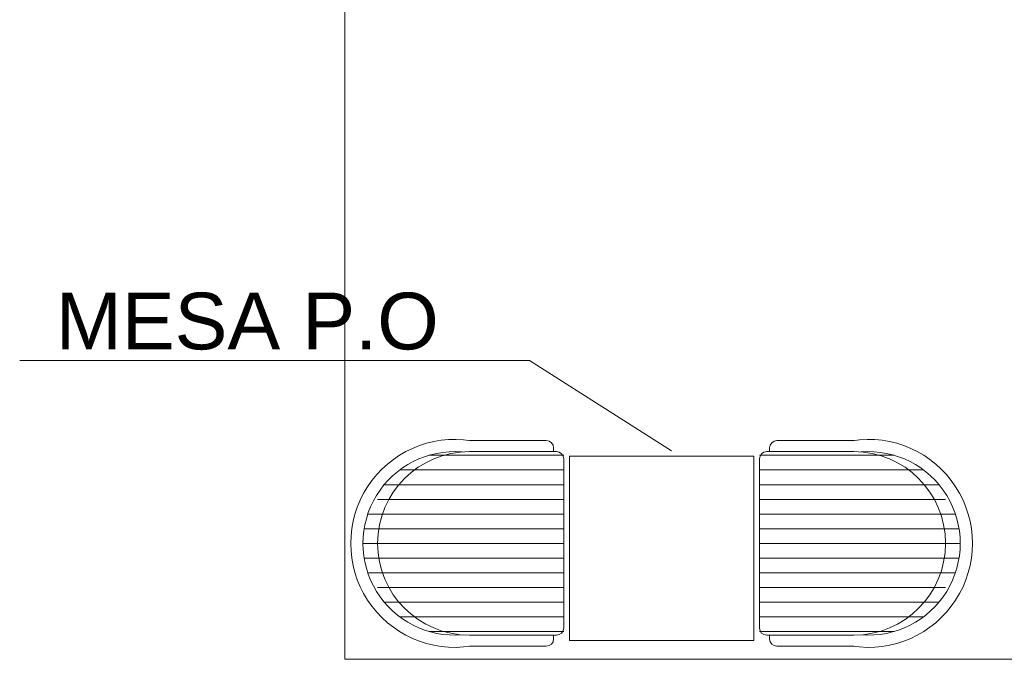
# Model space of a CAD drawing. Header units: feet. Extents: x 8 to 127, y 6 to 90.
# Tile 165 of 256: x 32.84 to 34.58, y 57.1 to 58.23. Entities that reach past the tile are written whole.
import ezdxf

# ---------------------------------------------------------------- set-up
doc = ezdxf.new("R2010")
doc.units = ezdxf.units.FT
doc.header["$MEASUREMENT"] = 0
doc.layers.get('0').update_dxf_attribs({"lineweight": 18})
for name, color, linetype in [('madeira', 35, 'Continuous'), ('NO ESPESSURA', 250, 'Continuous'), ('texto', 7, 'Continuous')]:
    doc.layers.add(name, color=color, linetype=linetype)
doc.styles.add('Arial', font='arial.ttf')

msp = doc.modelspace()

# ---------------------------------------------------------------- linework, layer by layer
at = {"lineweight": 5}
for p, q in [((33.6349, 57.4853), (33.7703, 57.4853)), ((34.3123, 57.4853), (34.177, 57.4853)), ((33.7832, 57.4724), (33.7832, 57.4659)), ((34.164, 57.4724), (34.164, 57.4659)), ((33.6349, 57.4659), (33.7882, 57.4659)), ((33.8011, 57.453), (33.8011, 57.1552)), ((34.1461, 57.453), (34.1461, 57.1552)), ((34.3123, 57.4659), (34.1591, 57.4659)), ((33.6349, 57.1422), (33.7882, 57.1422)), ((33.7832, 57.1422), (33.7832, 57.1358)), ((34.3123, 57.1422), (34.1591, 57.1422)), ((34.164, 57.1422), (34.164, 57.1358)), ((33.6349, 57.1228), (33.7703, 57.1228)), ((34.3123, 57.1228), (34.177, 57.1228))]:
    msp.add_line(p, q, dxfattribs=at)
at = {"color": 8, "lineweight": 5}
for p, q in [((33.8011, 57.4594), (33.5637, 57.4594)), ((34.1461, 57.4594), (34.3835, 57.4594)), ((33.8011, 57.4335), (33.5119, 57.4335)), ((34.1461, 57.4335), (34.4353, 57.4335)), ((33.8011, 57.4076), (33.4847, 57.4076)), ((34.1461, 57.4076), (34.4626, 57.4076)), ((33.8011, 57.3817), (33.4731, 57.3817)), ((34.1461, 57.3817), (34.4742, 57.3817)), ((33.8011, 57.3559), (33.4557, 57.3559)), ((34.1461, 57.3559), (34.4915, 57.3559)), ((33.8011, 57.33), (33.4493, 57.33)), ((34.1461, 57.33), (34.498, 57.33)), ((33.8011, 57.3041), (33.4472, 57.3041)), ((34.1461, 57.3041), (34.5001, 57.3041)), ((33.8011, 57.2782), (33.4493, 57.2782)), ((34.1461, 57.2782), (34.498, 57.2782)), ((33.8011, 57.2523), (33.4557, 57.2523)), ((34.1461, 57.2523), (34.4915, 57.2523)), ((33.8011, 57.2264), (33.4731, 57.2264)), ((34.1461, 57.2264), (34.4742, 57.2264)), ((33.8011, 57.2005), (33.4847, 57.2005)), ((34.1461, 57.2005), (34.4626, 57.2005)), ((33.8011, 57.1746), (33.5119, 57.1746)), ((34.1461, 57.1746), (34.4353, 57.1746)), ((33.8011, 57.1487), (33.5637, 57.1487)), ((34.1461, 57.1487), (34.3835, 57.1487))]:
    msp.add_line(p, q, dxfattribs=at)
at = {"lineweight": 5}
for centre, radius, start, end in [((33.609, 57.3041), 0.1833, 80.9008, 279.0992), ((33.7703, 57.4724), 0.0129, 0, 90), ((34.177, 57.4724), 0.0129, 90, 180), ((34.3383, 57.3041), 0.1833, 260.9008, 99.0992), ((33.609, 57.3041), 0.1618, 85.4114, 274.5886), ((33.7882, 57.453), 0.0129, 0, 90), ((34.1591, 57.453), 0.0129, 90, 180), ((34.3382, 57.3041), 0.1618, 265.4114, 94.5886), ((33.7882, 57.1552), 0.0129, 270, 0), ((34.1591, 57.1552), 0.0129, 180, 270), ((33.7703, 57.1358), 0.0129, 270, 0), ((34.177, 57.1358), 0.0129, 180, 270)]:
    msp.add_arc(centre, radius, start, end, dxfattribs=at)
at = {"color": 8, "lineweight": 5}
for centre, start, end in [((33.6349, 57.3041), 90, 270), ((34.3123, 57.3041), 270, 90)]:
    msp.add_arc(centre, 0.1618, start, end, dxfattribs=at)
at = {"layer": 'madeira', "lineweight": 5}
for p, q in [((33.4152, 57.0997), (33.4152, 59.552)), ((52.3152, 57.1), (33.4152, 57.1))]:
    msp.add_line(p, q, dxfattribs=at)
at = {"layer": 'NO ESPESSURA', "lineweight": 5}
for p, q in [((34.1361, 57.4576), (33.8111, 57.4576)), ((33.8111, 57.4576), (33.8111, 57.1326)), ((34.1361, 57.1326), (34.1361, 57.4576)), ((33.8111, 57.1326), (34.1361, 57.1326))]:
    msp.add_line(p, q, dxfattribs=at)
at = {"layer": 'texto', "linetype": 'Continuous', "lineweight": 5}
for p, q in [((33.7408, 57.6267), (32.8421, 57.6267)), ((33.9913, 57.4675), (33.7408, 57.6267))]:
    msp.add_line(p, q, dxfattribs=at)

# ---------------------------------------------------------------- texts
at = {"layer": 'texto', "lineweight": 5, "insert": (32.9056, 57.6447), "char_height": 0.1, "width": 1.351067, "attachment_point": 7, "line_spacing_factor": 0.9, "style": 'Arial'}
msp.add_mtext('MESA P.O', dxfattribs=at)

doc.saveas('drawing.dxf')
